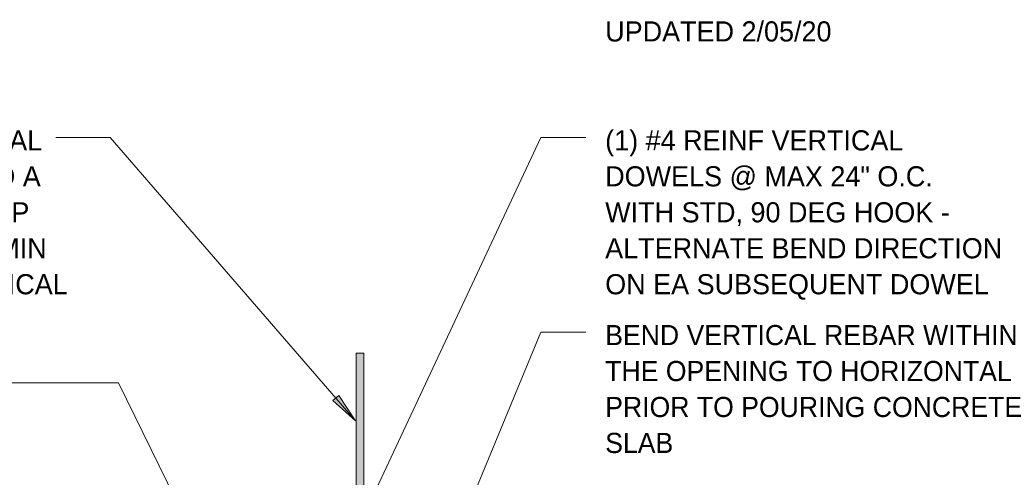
# Model space of a CAD drawing. Header units: inches. Extents: x 185 to 1314, y -40 to 187.
# Tile 14 of 28: x 794 to 859, y 31 to 61. Entities that reach past the tile are written whole.
import ezdxf

# ---------------------------------------------------------------- set-up
doc = ezdxf.new("R2010")
doc.units = ezdxf.units.IN
doc.header["$MEASUREMENT"] = 0
doc.layers.add('A-ANNO-TEXT', color=2, linetype='Continuous', lineweight=9)
doc.layers.add('A-DETL-GENF', color=3, linetype='Continuous', lineweight=9)

# ---------------------------------------------------------------- blocks, each defined once
blk = doc.blocks.new('Reinf Bar Eleva_ THRESHOLD0')
at = {"layer": 'A-DETL-GENF'}
blk.add_hatch(color=256, dxfattribs=at).paths.add_polyline_path([(22, 0), (0, 0), (0, -0.5), (22, -0.5)], flags=0)
for p, q in [((22, 0), (0, 0)), ((0, 0), (0, -0.5)), ((0, -0.5), (22, -0.5))]:
    blk.add_line(p, q, dxfattribs=at)

msp = doc.modelspace()

# ---------------------------------------------------------------- hatches: boundary and pattern name
at = {"layer": 'A-ANNO-TEXT'}
msp.add_hatch(color=7, dxfattribs=at).paths.add_polyline_path([(814.71796536, 36.19899732), (814.31981107, 35.85433626), (815.82786856, 34.51452577)], flags=0)

# ---------------------------------------------------------------- linework, layer by layer
at = {"layer": 'A-ANNO-TEXT', "color": 7}
for p, q in [((799.58535606, 53.2779621), (795.98703265, 53.2779621)), ((815.82786856, 34.51452577), (799.58535606, 53.2779621)), ((816.29031213, 28.05912406), (828.08411112, 53.2779621)), ((828.08411112, 53.2779621), (831.06408781, 53.2779621)), ((817.26878957, 14.26346967), (828.08411112, 40.38396335)), ((828.08411112, 40.38396335), (831.06408781, 40.38396335)), ((795.83375164, 37.02519392), (790.94703265, 37.02519392)), ((800.14398436, 37.02519392), (795.83375164, 37.02519392)), ((810.05574418, 16.86147684), (800.14398436, 37.02519392)), ((814.71796536, 36.19899732), (814.31981107, 35.85433626)), ((814.31981107, 35.85433626), (815.82786856, 34.51452577)), ((815.82786856, 34.51452577), (814.71796536, 36.19899732))]:
    msp.add_line(p, q, dxfattribs=at)

# ---------------------------------------------------------------- block references
at = {"layer": 'A-DETL-GENF', "rotation": 269.9999999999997}
msp.add_blockref('Reinf Bar Eleva_ THRESHOLD0', (816.36821946, 38.99975197), dxfattribs=at)

# ---------------------------------------------------------------- texts
at = {"layer": 'A-ANNO-TEXT', "color": 7, "char_height": 1.3341121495, "attachment_point": 1, "line_spacing_factor": 1.070803}
for s, insert, width in [('\\fStylus BT|b0|i0|c0|p34|;UPDATED 2/05/20', (832.34408781, 60.97184178), 19.422), ('\\fStylus BT|b0|i0|c0|p34|;FOUNDATION VERTICAL\\PREINF SHALL EXTEND A\\PMIN OF 24" ABOVE TOP\\POF STEM WALL FOR MIN\\POVERLAP WITH VERTICAL\\PWALL REINF', (774.08203265, 53.75731234), 26.388), ('\\fStylus BT|b0|i0|c0|p34|;(1) #4 REINF VERTICAL\\PDOWELS @ MAX 24" O.C.\\PWITH STD, 90 DEG HOOK -\\PALTERNATE BEND DIRECTION\\PON EA SUBSEQUENT DOWEL', (832.34408781, 53.75731234), 30.384), ('\\fStylus BT|b0|i0|c0|p34|;BEND VERTICAL REBAR WITHIN\\PTHE OPENING TO HORIZONTAL\\PPRIOR TO POURING CONCRETE\\PSLAB', (832.34408781, 40.86331359), 32.922)]:
    msp.add_mtext(s, dxfattribs=dict(at, insert=insert, width=width))

doc.saveas('drawing.dxf')
